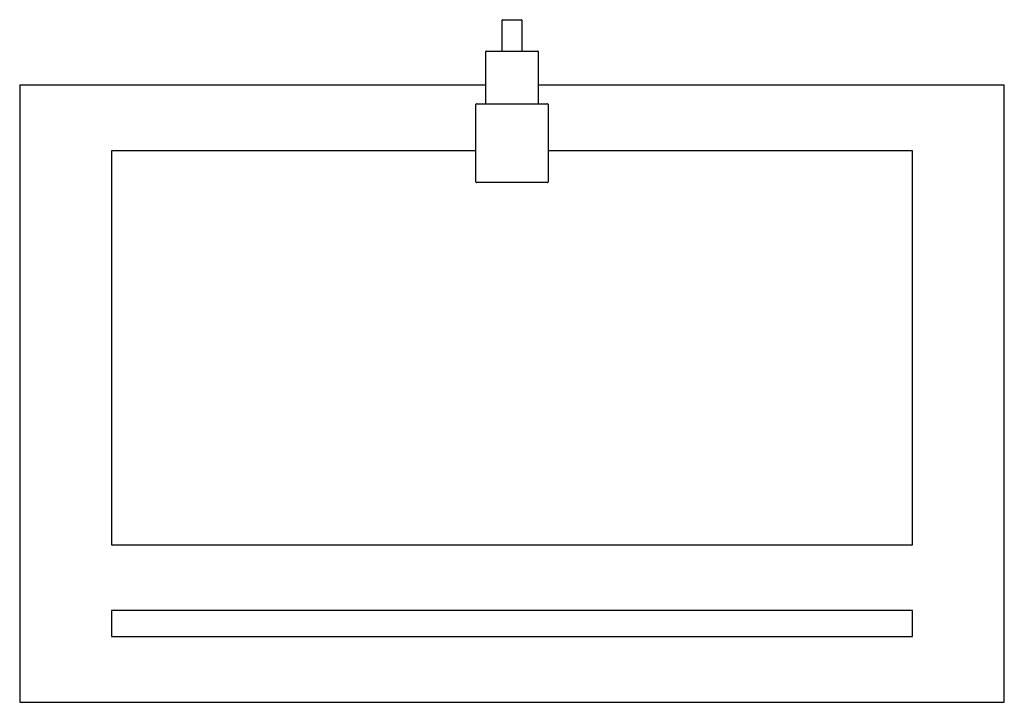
# Model space of a CAD drawing. Header units: millimetres. Extents: x 261.898 to 262.648, y 179.928 to 180.448.
import ezdxf

# ---------------------------------------------------------------- set-up
doc = ezdxf.new("R2010")
doc.units = ezdxf.units.MM
doc.layers.add('SANINDUSA', color=3, linetype='Continuous')

msp = doc.modelspace()

# ---------------------------------------------------------------- linework, layer by layer
at = {"layer": 'SANINDUSA', "linetype": 'Continuous'}
for p, q in [((262.26598, 180.42426), (262.26598, 180.44766)), ((262.26628, 180.44796), (262.28068, 180.44796)), ((262.28098, 180.44766), (262.28098, 180.42426)), ((262.26598, 180.42426), (262.26598, 180.43626)), ((262.28098, 180.43626), (262.28098, 180.42426)), ((262.25348, 180.38426), (262.25348, 180.42366)), ((262.25378, 180.42396), (262.29318, 180.42396)), ((262.29348, 180.42366), (262.29348, 180.38426)), ((262.25348, 180.39813), (261.89848, 180.39813)), ((261.89848, 180.39813), (261.89848, 179.92813)), ((262.64848, 180.39813), (262.29348, 180.39813)), ((262.64848, 179.92813), (262.64848, 180.39813)), ((262.24598, 180.32446), (262.24598, 180.38346)), ((262.24648, 180.38396), (262.30048, 180.38396)), ((262.30098, 180.38346), (262.30098, 180.32446)), ((262.24598, 180.34813), (261.96848, 180.34813)), ((261.96848, 180.34813), (261.96848, 180.04813)), ((262.57848, 180.34813), (262.30098, 180.34813)), ((262.57848, 180.04813), (262.57848, 180.34813)), ((262.30048, 180.32396), (262.24648, 180.32396)), ((261.96848, 180.04813), (262.57848, 180.04813)), ((262.57848, 179.99813), (261.96848, 179.99813)), ((261.96848, 179.99813), (261.96848, 179.97813)), ((262.57848, 179.97813), (262.57848, 179.99813)), ((261.96848, 179.97813), (262.57848, 179.97813)), ((261.89848, 179.92813), (262.64848, 179.92813))]:
    msp.add_line(p, q, dxfattribs=at)
for centre, radius, start, end in [((262.26628, 180.44766), 0.0003, 90, 180), ((262.28068, 180.44766), 0.0003, 0, 90), ((262.25378, 180.42366), 0.0003, 90, 180), ((262.26568, 180.42426), 0.0003, 270, 0), ((262.28128, 180.42426), 0.0003, 180, 270), ((262.29318, 180.42366), 0.0003, 0, 90), ((262.24648, 180.38346), 0.0005, 90, 180), ((262.25318, 180.38426), 0.0003, 270, 0), ((262.29378, 180.38426), 0.0003, 180, 270), ((262.30048, 180.38346), 0.0005, 0, 90), ((262.24648, 180.32446), 0.0005, 180, 270), ((262.30048, 180.32446), 0.0005, 270, 0)]:
    msp.add_arc(centre, radius, start, end, dxfattribs=at)

doc.saveas('drawing.dxf')
